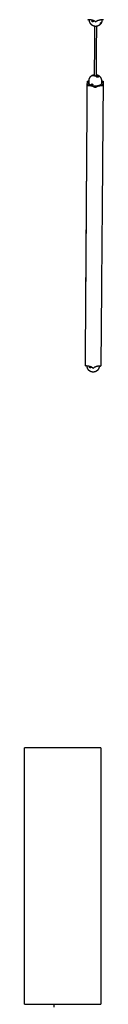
# Model space of a CAD drawing. Header units: millimetres. Extents: x -6420 to -5739, y 229 to 4320.
# Tile 7 of 9: x -5808 to -5751, y 2830 to 3540. Entities that reach past the tile are written whole.
import ezdxf

# ---------------------------------------------------------------- set-up
doc = ezdxf.new("R2010")
doc.units = ezdxf.units.MM
doc.layers.add('Make2D$Visible$Curvas', color=7, linetype='Continuous')

msp = doc.modelspace()

# ---------------------------------------------------------------- linework, layer by layer
at = {"layer": 'Make2D$Visible$Curvas', "color": 7, "lineweight": -3}
for points, weights, degree, knots in [([(-5762.05, 3540.57), (-5762.05, 3540.54), (-5761.99, 3540.51), (-5761.93, 3540.48), (-5761.85, 3540.48)], [9905.74023355, 9150.74862737, 9905.41494185, 9150.49734447, 9905.27596324], 2, [0.2613842, 0.2613842, 0.2613842, 0.6542909, 0.6542909, 1.0471976, 1.0471976, 1.0471976]), ([(-5757.49, 3535.83), (-5757.97, 3535.96), (-5758.43, 3536.17), (-5758.85, 3536.45), (-5759.25, 3536.72), (-5759.6, 3537.06), (-5759.89, 3537.44), (-5760.19, 3537.83), (-5760.42, 3538.26), (-5760.58, 3538.72), (-5760.74, 3539.2), (-5760.82, 3539.71), (-5760.82, 3540.21)], [9914.57083478, 9914.60843643, 9914.65574366, 9914.71080151, 9914.76397403, 9914.82366944, 9914.8875887, 9914.95175745, 9915.01934409, 9915.08772729, 9915.15898258, 9915.23010552, 9915.29810213], 3, [0, 0, 0, 0, 3.849181, 3.849181, 3.849181, 7.565581, 7.565581, 7.565581, 11.296598, 11.296598, 11.296598, 15.185542, 15.185542, 15.185542, 15.185542]), ([(-5758.57, 3538.94), (-5758.63, 3538.96), (-5758.68, 3538.98), (-5758.78, 3539.06), (-5758.83, 3539.1), (-5758.9, 3539.21), (-5758.93, 3539.27), (-5758.97, 3539.39), (-5758.98, 3539.45), (-5758.98, 3539.53), (-5758.98, 3539.56), (-5758.96, 3539.61), (-5758.96, 3539.64), (-5758.93, 3539.71), (-5758.9, 3539.75), (-5758.82, 3539.8), (-5758.78, 3539.82), (-5758.7, 3539.83), (-5758.67, 3539.83), (-5758.62, 3539.83), (-5758.59, 3539.82), (-5758.56, 3539.82)], [9905.49588912, 9905.57344424, 9905.63916071, 9905.74000392, 9905.77419637, 9905.80246635, 9905.79644017, 9905.74245131, 9905.69383731, 9905.59432201, 9905.55608264, 9905.47318162, 9905.4284243, 9905.28449963, 9905.17866746, 9904.96015094, 9904.85149885, 9904.69928835, 9904.65115205, 9904.56025751, 9904.51733495, 9904.47904751], 3, [0, 0, 0, 0, 0.493806, 0.493806, 0.987612, 0.987612, 1.481418, 1.481418, 1.975223, 1.975223, 2.222126, 2.222126, 2.469029, 2.469029, 2.962835, 2.962835, 3.456641, 3.456641, 3.703544, 3.703544, 3.950447, 3.950447, 3.950447, 3.950447]), ([(-5758.31, 3538.97), (-5758.34, 3538.95), (-5758.37, 3538.94), (-5758.46, 3538.93), (-5758.52, 3538.93), (-5758.57, 3538.94)], [9905.06139282, 9905.12165899, 9905.18175004, 9905.33071782, 9905.41835232, 9905.49588912], 3, [-0.8092306, -0.8092306, -0.8092306, -0.8092306, -0.494393, -0.494393, 0, 0, 0, 0]), ([(-5758.56, 3539.82), (-5758.51, 3539.8), (-5758.45, 3539.78), (-5758.35, 3539.71), (-5758.3, 3539.66), (-5758.22, 3539.56), (-5758.19, 3539.51), (-5758.14, 3539.39), (-5758.13, 3539.33), (-5758.13, 3539.22), (-5758.14, 3539.16), (-5758.19, 3539.07), (-5758.22, 3539.03), (-5758.28, 3538.98), (-5758.29, 3538.97), (-5758.31, 3538.97)], [9904.47904751, 9904.40249072, 9904.34151991, 9904.26084918, 9904.24025655, 9904.23966293, 9904.25937047, 9904.3333933, 9904.3869193, 9904.52121867, 9904.59955758, 9904.77159607, 9904.86452397, 9904.99259488, 9905.02702233, 9905.06139282], 3, [0, 0, 0, 0, 0.494393, 0.494393, 0.988786, 0.988786, 1.483179, 1.483179, 1.977572, 1.977572, 2.471965, 2.471965, 2.966358, 2.966358, 3.145914, 3.145914, 3.145914, 3.145914]), ([(-5753.55, 3536.62), (-5753.57, 3536.61), (-5753.59, 3536.59), (-5753.61, 3536.58), (-5753.93, 3536.34), (-5754.28, 3536.14), (-5754.99, 3535.86), (-5755.34, 3535.76), (-5755.71, 3535.71), (-5755.76, 3535.7), (-5755.82, 3535.7), (-5755.96, 3535.68), (-5756.04, 3535.68), (-5756.12, 3535.68), (-5756.58, 3535.65), (-5757.04, 3535.71), (-5757.49, 3535.83)], [9914.51503275, 9914.51368847, 9914.51237565, 9914.51109442, 9914.49209705, 9914.48013699, 9914.47124707, 9914.47331572, 9914.48167918, 9914.4829782, 9914.48442814, 9914.48826965, 9914.49080507, 9914.49363156, 9914.51001082, 9914.53605411, 9914.57083478], 3, [0, 0, 0, 0, 0.205158, 0.205158, 0.205158, 3.250875, 3.250875, 6.073838, 6.073838, 6.073838, 6.511588, 6.511588, 7.124852, 7.124852, 7.124852, 10.684703, 10.684703, 10.684703, 10.684703]), ([(-5756.49, 3539.03), (-5756.43, 3538.99), (-5756.32, 3538.99), (-5756.21, 3538.99), (-5756.15, 3539.03)], [9897.85387822, 8571.59334382, 9897.61930658, 8571.58616915, 9897.84145132], 2, [0, 0, 0, 0.523599, 0.523599, 1.047198, 1.047198, 1.047198]), ([(-5751.82, 3540.14), (-5751.82, 3539.71), (-5751.89, 3539.3), (-5752.01, 3538.89), (-5752.01, 3538.87), (-5752.01, 3538.86), (-5752.04, 3538.77), (-5752.06, 3538.71), (-5752.1, 3538.6), (-5752.12, 3538.56), (-5752.15, 3538.47), (-5752.17, 3538.42), (-5752.2, 3538.36), (-5752.35, 3538.02), (-5752.54, 3537.7), (-5752.99, 3537.12), (-5753.26, 3536.85), (-5753.55, 3536.62)], [9914.91584662, 9914.85920677, 9914.80539822, 9914.75598878, 9914.7539661, 9914.75195105, 9914.74173126, 9914.73365212, 9914.72108647, 9914.71650769, 9914.70561449, 9914.69934942, 9914.69318648, 9914.65360028, 9914.61838723, 9914.5583036, 9914.53367929, 9914.51503275], 3, [0, 0, 0, 0, 3.237046, 3.237046, 3.237046, 3.369266, 3.369266, 3.910319, 3.910319, 4.225649, 4.225649, 4.668676, 4.668676, 4.668676, 7.517603, 7.517603, 10.367861, 10.367861, 10.367861, 10.367861]), ([(-5752.82, 3537.67), (-5752.83, 3537.68), (-5752.84, 3537.69), (-5752.86, 3537.72), (-5752.86, 3537.75), (-5752.86, 3537.83), (-5752.85, 3537.88), (-5752.83, 3537.93)], [9911.24612288, 9911.14162202, 9911.03607611, 9910.7820301, 9910.63714172, 9910.38220905, 9910.27124522, 9910.18577129], 3, [0.671904, 0.671904, 0.671904, 0.671904, 1.006512, 1.006512, 1.509768, 1.509768, 2.013024, 2.013024, 2.013024, 2.013024]), ([(-5752.83, 3537.93), (-5752.82, 3537.98), (-5752.8, 3538.04), (-5752.75, 3538.15), (-5752.71, 3538.21), (-5752.65, 3538.32), (-5752.61, 3538.38), (-5752.56, 3538.44), (-5752.54, 3538.46), (-5752.51, 3538.5), (-5752.49, 3538.51), (-5752.47, 3538.53)], [9910.18577129, 9910.10025534, 9910.03855699, 9909.97479936, 9909.97201867, 9910.02734802, 9910.08582641, 9910.21397282, 9910.26403721, 9910.37394357, 9910.43424014, 9910.50010376], 3, [-2.008525, -2.008525, -2.008525, -2.008525, -1.506394, -1.506394, -1.004263, -1.004263, -0.502131, -0.502131, -0.251066, -0.251066, 0, 0, 0, 0]), ([(-5752.71, 3537.72), (-5752.74, 3537.69), (-5752.77, 3537.68), (-5752.8, 3537.67), (-5752.81, 3537.67), (-5752.82, 3537.67)], [9911.83606263, 9911.70570552, 9911.55630434, 9911.35119799, 9911.29879317, 9911.24612288], 3, [-2.0130242, -2.0130242, -2.0130242, -2.0130242, -1.5097682, -1.5097682, -1.3411199, -1.3411199, -1.3411199, -1.3411199]), ([(-5752.34, 3538.31), (-5752.36, 3538.26), (-5752.38, 3538.2), (-5752.43, 3538.09), (-5752.46, 3538.03), (-5752.53, 3537.92), (-5752.57, 3537.87), (-5752.62, 3537.8), (-5752.64, 3537.78), (-5752.68, 3537.74), (-5752.69, 3537.73), (-5752.71, 3537.72)], [9912.14547453, 9912.23125631, 9912.29277853, 9912.35777593, 9912.36126954, 9912.306717, 9912.24954702, 9912.12137018, 9912.07256105, 9911.96291109, 9911.9012954, 9911.83606263], 3, [-2.010505, -2.010505, -2.010505, -2.010505, -1.507879, -1.507879, -1.005253, -1.005253, -0.502626, -0.502626, -0.251313, -0.251313, 0, 0, 0, 0]), ([(-5752.47, 3538.53), (-5752.44, 3538.55), (-5752.41, 3538.57), (-5752.38, 3538.57), (-5752.37, 3538.57), (-5752.36, 3538.57)], [9910.50010376, 9910.63171571, 9910.77938929, 9910.98462029, 9911.03647684, 9911.08843921], 3, [-2.0111976, -2.0111976, -2.0111976, -2.0111976, -1.5083982, -1.5083982, -1.3410476, -1.3410476, -1.3410476, -1.3410476]), ([(-5752.36, 3538.57), (-5752.35, 3538.56), (-5752.34, 3538.55), (-5752.33, 3538.54), (-5752.33, 3538.54), (-5752.33, 3538.54)], [9911.08843921, 9911.19259611, 9911.29717819, 9911.40541407, 9911.41265798, 9911.41988717], 3, [0.67015, 0.67015, 0.67015, 0.67015, 1.0055988, 1.0055988, 1.0297071, 1.0297071, 1.0297071, 1.0297071]), ([(-5752.33, 3538.54), (-5752.32, 3538.52), (-5752.32, 3538.49), (-5752.32, 3538.41), (-5752.33, 3538.36), (-5752.34, 3538.31)], [9911.41988717, 9911.5634289, 9911.70116734, 9911.9490277, 9912.05979698, 9912.14547453], 3, [-0.9814905, -0.9814905, -0.9814905, -0.9814905, -0.5027994, -0.5027994, 0, 0, 0, 0]), ([(-5759.41, 3499.99), (-5759.37, 3500.02), (-5759.34, 3500.04), (-5759.3, 3500.07), (-5758.99, 3500.3), (-5758.66, 3500.49), (-5757.95, 3500.78), (-5757.58, 3500.87), (-5757.21, 3500.92), (-5757.19, 3500.92), (-5757.17, 3500.93), (-5757.15, 3500.93)], [9967.07217525, 9967.07540773, 9967.07852845, 9967.08153626, 9967.10641742, 9967.12345237, 9967.14085733, 9967.14143616, 9967.13396364, 9967.1335467, 9967.13310481, 9967.13263802], 3, [0, 0, 0, 0, 0.357989, 0.357989, 0.357989, 3.322145, 3.322145, 6.23576, 6.23576, 6.23576, 6.398051, 6.398051, 6.398051, 6.398051]), ([(-5761.1, 3496.51), (-5761.1, 3496.93), (-5761.04, 3497.35), (-5760.92, 3497.75), (-5760.91, 3497.77), (-5760.91, 3497.79), (-5760.88, 3497.87), (-5760.86, 3497.93), (-5760.8, 3498.09), (-5760.77, 3498.19), (-5760.72, 3498.28), (-5760.58, 3498.62), (-5760.39, 3498.94), (-5759.94, 3499.51), (-5759.69, 3499.77), (-5759.41, 3499.99)], [9966.57205606, 9966.64079672, 9966.70664768, 9966.76768927, 9966.77058519, 9966.77346988, 9966.78591139, 9966.79534853, 9966.81921493, 9966.83343783, 9966.84728995, 9966.89651567, 9966.94081444, 9967.01621196, 9967.04742574, 9967.07217525], 3, [0, 0, 0, 0, 3.237084, 3.237084, 3.237084, 3.39032, 3.39032, 3.900742, 3.900742, 4.700407, 4.700407, 4.700407, 7.545035, 7.545035, 10.291132, 10.291132, 10.291132, 10.291132]), ([(-5759.27, 3493.74), (-5759.28, 3493.78), (-5759.29, 3493.82), (-5759.28, 3493.92), (-5759.27, 3493.97), (-5759.23, 3494.06), (-5759.2, 3494.1), (-5759.13, 3494.15), (-5759.08, 3494.17), (-5758.98, 3494.19), (-5758.93, 3494.18), (-5758.87, 3494.17)], [9959.24658704, 9959.21946121, 9959.18335749, 9959.07151564, 9958.98741462, 9958.79554524, 9958.68869761, 9958.47294847, 9958.36273245, 9958.16103076, 9958.06753874, 9957.99000194], 3, [1.648263, 1.648263, 1.648263, 1.648263, 1.977572, 1.977572, 2.471965, 2.471965, 2.966358, 2.966358, 3.460751, 3.460751, 3.955144, 3.955144, 3.955144, 3.955144]), ([(-5758.93, 3500.13), (-5758.94, 3500.13), (-5758.94, 3500.14), (-5758.95, 3500.15), (-5758.95, 3500.16), (-5758.94, 3500.2), (-5758.93, 3500.21), (-5758.9, 3500.25), (-5758.88, 3500.27), (-5758.86, 3500.29)], [9964.01234024, 9964.0609625, 9964.10965957, 9964.28003642, 9964.40340808, 9964.64492427, 9964.76131228, 9964.98515109, 9965.09327181, 9965.1927339], 3, [-1.278246, -1.278246, -1.278246, -1.278246, -1.127515, -1.127515, -0.751676, -0.751676, -0.375838, -0.375838, 0, 0, 0, 0]), ([(-5758.69, 3500.09), (-5758.72, 3500.09), (-5758.76, 3500.09), (-5758.84, 3500.09), (-5758.89, 3500.1), (-5758.92, 3500.12), (-5758.93, 3500.12), (-5758.93, 3500.13)], [9962.82846581, 9962.91906356, 9963.01709715, 9963.32924805, 9963.55365826, 9963.86727973, 9963.93972657, 9964.01234024], 3, [-2.638647, -2.638647, -2.638647, -2.638647, -2.255029, -2.255029, -1.503353, -1.503353, -1.278246, -1.278246, -1.278246, -1.278246]), ([(-5752.16, 3494.62), (-5752.17, 3494.06), (-5752.76, 3493.59), (-5755, 3491.8), (-5758.88, 3492.87)], [8660.32178797, 8976.76504956, 9963.13475156, 7038.62583523, 9959.51526435], 2, [11.944857, 11.944857, 11.944857, 18.064158, 18.064158, 36.128316, 36.128316, 36.128316]), ([(-5758.87, 3494.17), (-5758.82, 3494.15), (-5758.76, 3494.12), (-5758.66, 3494.05), (-5758.61, 3494.01), (-5758.53, 3493.91), (-5758.5, 3493.86), (-5758.45, 3493.74), (-5758.44, 3493.68), (-5758.44, 3493.6), (-5758.45, 3493.57), (-5758.46, 3493.52), (-5758.47, 3493.49), (-5758.49, 3493.45), (-5758.5, 3493.42), (-5758.52, 3493.4)], [9957.99000194, 9957.91244682, 9957.85247876, 9957.77141585, 9957.75112062, 9957.75070431, 9957.77070521, 9957.84442309, 9957.89886561, 9957.9983962, 9958.0352263, 9958.11275753, 9958.15358382, 9958.23988253, 9958.28468703, 9958.33064399], 3, [-3.950447, -3.950447, -3.950447, -3.950447, -3.456641, -3.456641, -2.962835, -2.962835, -2.469029, -2.469029, -1.975223, -1.975223, -1.728321, -1.728321, -1.481418, -1.481418, -1.23298, -1.23298, -1.23298, -1.23298]), ([(-5758.68, 3500.43), (-5758.66, 3500.45), (-5758.63, 3500.47), (-5758.56, 3500.5), (-5758.53, 3500.52), (-5758.41, 3500.58), (-5758.32, 3500.62), (-5758.18, 3500.67), (-5758.14, 3500.69), (-5758.05, 3500.72), (-5758, 3500.74), (-5757.91, 3500.76), (-5757.87, 3500.77), (-5757.78, 3500.79), (-5757.74, 3500.8), (-5757.7, 3500.81)], [9965.89822707, 9965.99643766, 9966.08392751, 9966.23879044, 9966.30656227, 9966.47127973, 9966.53339038, 9966.55447585, 9966.54970358, 9966.5178932, 9966.49113508, 9966.41691215, 9966.36907337, 9966.25590508, 9966.19035204, 9966.11569068], 3, [-3.004559, -3.004559, -3.004559, -3.004559, -2.628989, -2.628989, -2.253419, -2.253419, -1.502279, -1.502279, -1.12671, -1.12671, -0.75114, -0.75114, -0.37557, -0.37557, 0, 0, 0, 0]), ([(-5754.55, 3499.07), (-5754.57, 3499.06), (-5754.59, 3499.05), (-5754.64, 3499.03), (-5754.68, 3499.02), (-5754.79, 3499), (-5754.88, 3499.01), (-5755.02, 3499.03), (-5755.06, 3499.05), (-5755.15, 3499.08), (-5755.2, 3499.09), (-5755.29, 3499.13), (-5755.33, 3499.16), (-5755.42, 3499.2), (-5755.46, 3499.23), (-5755.49, 3499.26)], [9959.02430825, 9958.97432033, 9958.92598837, 9958.79457474, 9958.71450674, 9958.50040931, 9958.38778023, 9958.27480185, 9958.24578137, 9958.2065828, 9958.19617262, 9958.19300555, 9958.20045907, 9958.23249038, 9958.25698701, 9958.29011092], 3, [-2.836228, -2.836228, -2.836228, -2.836228, -2.628989, -2.628989, -2.253419, -2.253419, -1.502279, -1.502279, -1.12671, -1.12671, -0.75114, -0.75114, -0.37557, -0.37557, 0, 0, 0, 0]), ([(-5755.44, 3500.8), (-5754.97, 3500.67), (-5754.51, 3500.46), (-5754.11, 3500.18), (-5753.71, 3499.91), (-5753.36, 3499.57), (-5753.07, 3499.19), (-5752.78, 3498.81), (-5752.55, 3498.38), (-5752.39, 3497.92), (-5752.23, 3497.44), (-5752.15, 3496.94), (-5752.15, 3496.43)], [9967.04091, 9966.99967418, 9966.9466475, 9966.88398969, 9966.82336911, 9966.75452823, 9966.68008878, 9966.60501308, 9966.52521971, 9966.44379684, 9966.35846829, 9966.2725522, 9966.1896987], 3, [0, 0, 0, 0, 3.820482, 3.820482, 3.820482, 7.51584, 7.51584, 7.51584, 11.243021, 11.243021, 11.243021, 15.150399, 15.150399, 15.150399, 15.150399]), ([(-5754.62, 3499.96), (-5754.54, 3499.9), (-5754.47, 3499.84), (-5754.37, 3499.72), (-5754.34, 3499.67), (-5754.31, 3499.62)], [9961.81757676, 9961.75121699, 9961.65416069, 9961.4270361, 9961.31387672, 9961.18558091], 3, [-3.006706, -3.006706, -3.006706, -3.006706, -2.255029, -2.255029, -1.678435, -1.678435, -1.678435, -1.678435]), ([(-5754.31, 3499.62), (-5754.3, 3499.6), (-5754.29, 3499.59), (-5754.27, 3499.54), (-5754.27, 3499.5), (-5754.26, 3499.44), (-5754.25, 3499.41), (-5754.26, 3499.35), (-5754.27, 3499.32), (-5754.3, 3499.27), (-5754.32, 3499.25), (-5754.34, 3499.23)], [9961.18558091, 9961.14662393, 9961.10627134, 9960.97485467, 9960.88141331, 9960.68674328, 9960.58438787, 9960.37609628, 9960.27176303, 9960.06262162, 9959.95706605, 9959.85491599], 3, [1.32827, 1.32827, 1.32827, 1.32827, 1.503353, 1.503353, 1.879191, 1.879191, 2.255029, 2.255029, 2.630868, 2.630868, 3.006706, 3.006706, 3.006706, 3.006706]), ([(-5762.17, 3493.11), (-5762.25, 3493.11), (-5762.31, 3493.14), (-5762.36, 3493.17), (-5762.36, 3493.21)], [9960.74376471, 9201.73747744, 9960.8827435, 9201.98876063, 9961.20803551], 2, [0, 0, 0, 0.392907, 0.392907, 0.7858139, 0.7858139, 0.7858139]), ([(-5759.22, 3493.6), (-5759.23, 3493.62), (-5759.25, 3493.65), (-5759.26, 3493.7), (-5759.27, 3493.72), (-5759.27, 3493.74)], [9959.30550823, 9959.30257952, 9959.2943227, 9959.27152742, 9959.26018533, 9959.24658704], 3, [-2.7231803, -2.7231803, -2.7231803, -2.7231803, -2.4719652, -2.4719652, -2.3068812, -2.3068812, -2.3068812, -2.3068812]), ([(-5758.88, 3493.3), (-5758.94, 3493.32), (-5758.99, 3493.34), (-5759.09, 3493.42), (-5759.13, 3493.46), (-5759.19, 3493.54), (-5759.2, 3493.57), (-5759.22, 3493.6)], [9959.00684354, 9959.08340033, 9959.15014805, 9959.2504487, 9959.28496839, 9959.30618559, 9959.30834324, 9959.30550823], 3, [0, 0, 0, 0, 0.494393, 0.494393, 0.988786, 0.988786, 1.231964, 1.231964, 1.231964, 1.231964]), ([(-5758.57, 3493.36), (-5758.57, 3493.35), (-5758.57, 3493.35), (-5758.62, 3493.32), (-5758.66, 3493.3), (-5758.74, 3493.29), (-5758.77, 3493.29), (-5758.82, 3493.29), (-5758.85, 3493.29), (-5758.88, 3493.3)], [9958.45106127, 9958.4573029, 9958.46355887, 9958.56498386, 9958.65988462, 9958.79727113, 9958.84149386, 9958.92704026, 9958.96855611, 9959.00684354], 3, [-1.020147, -1.020147, -1.020147, -1.020147, -0.987612, -0.987612, -0.493806, -0.493806, -0.246903, -0.246903, 0, 0, 0, 0]), ([(-5756.5, 3491.64), (-5756.55, 3491.59), (-5756.67, 3491.59), (-5756.78, 3491.59), (-5756.83, 3491.64)], [9953.30925279, 8619.62269432, 9953.08710805, 8619.62986899, 9953.32167969], 2, [0, 0, 0, 0.523599, 0.523599, 1.047198, 1.047198, 1.047198]), ([(-5763.72, 3290.85), (-5763.72, 3290.81), (-5763.67, 3290.78), (-5763.61, 3290.75), (-5763.53, 3290.75)], [10205.2500214, 9427.43473834, 10204.9247293, 9427.18345516, 10204.7857506], 2, [0.2613836, 0.2613836, 0.2613836, 0.6542906, 0.6542906, 1.0471976, 1.0471976, 1.0471976]), ([(-5759.41, 3286.53), (-5759.85, 3286.67), (-5760.27, 3286.87), (-5760.65, 3287.14), (-5761.02, 3287.4), (-5761.34, 3287.71), (-5761.62, 3288.07), (-5761.9, 3288.44), (-5762.12, 3288.86), (-5762.27, 3289.3), (-5762.43, 3289.75), (-5762.51, 3290.23), (-5762.52, 3290.71)], [10213.4062988, 10213.4653019, 10213.5444124, 10213.6406899, 10213.7346419, 10213.843808, 10213.9643319, 10214.0886882, 10214.2235864, 10214.3639613, 10214.509109, 10214.6581258, 10214.8050274], 3, [0, 0, 0, 0, 3.646046, 3.646046, 3.646046, 7.203439, 7.203439, 7.203439, 10.874769, 10.874769, 10.874769, 14.673168, 14.673168, 14.673168, 14.673168]), ([(-5760.34, 3289.31), (-5760.39, 3289.32), (-5760.44, 3289.35), (-5760.54, 3289.42), (-5760.58, 3289.47), (-5760.66, 3289.57), (-5760.68, 3289.63), (-5760.72, 3289.74), (-5760.73, 3289.8), (-5760.73, 3289.91), (-5760.72, 3289.96), (-5760.69, 3290.03), (-5760.66, 3290.06), (-5760.64, 3290.09)], [10205.0219122, 10205.0984689, 10205.1652167, 10205.2655173, 10205.300037, 10205.3284807, 10205.322707, 10205.2685641, 10205.2208411, 10205.0865843, 10205.0024832, 10204.8316865, 10204.7501791, 10204.6667241], 3, [0, 0, 0, 0, 0.494393, 0.494393, 0.988786, 0.988786, 1.483179, 1.483179, 1.977572, 1.977572, 2.471965, 2.471965, 2.857762, 2.857762, 2.857762, 2.857762]), ([(-5760.64, 3290.09), (-5760.63, 3290.09), (-5760.62, 3290.1), (-5760.58, 3290.13), (-5760.54, 3290.14), (-5760.44, 3290.15), (-5760.39, 3290.15), (-5760.33, 3290.13)], [10204.6667241, 10204.6432327, 10204.619587, 10204.4880171, 10204.3778011, 10204.1760994, 10204.0826074, 10204.0050706], 3, [2.857762, 2.857762, 2.857762, 2.857762, 2.966358, 2.966358, 3.460751, 3.460751, 3.955144, 3.955144, 3.955144, 3.955144]), ([(-5760.01, 3289.36), (-5760.02, 3289.36), (-5760.03, 3289.35), (-5760.08, 3289.32), (-5760.13, 3289.3), (-5760.2, 3289.29), (-5760.23, 3289.29), (-5760.28, 3289.29), (-5760.31, 3289.3), (-5760.34, 3289.31)], [10204.4225312, 10204.4431483, 10204.4639472, 10204.5800525, 10204.6749532, 10204.8123397, 10204.8565625, 10204.9421089, 10204.9836247, 10205.0219122], 3, [2.854117, 2.854117, 2.854117, 2.854117, 2.962835, 2.962835, 3.456641, 3.456641, 3.703544, 3.703544, 3.950447, 3.950447, 3.950447, 3.950447]), ([(-5760.33, 3290.13), (-5760.28, 3290.11), (-5760.22, 3290.09), (-5760.12, 3290.02), (-5760.07, 3289.97), (-5759.99, 3289.88), (-5759.96, 3289.82), (-5759.92, 3289.71), (-5759.91, 3289.66), (-5759.91, 3289.58), (-5759.91, 3289.55), (-5759.92, 3289.5), (-5759.93, 3289.48), (-5759.96, 3289.42), (-5759.98, 3289.39), (-5760.01, 3289.36)], [10204.0050706, 10203.9275154, 10203.8675474, 10203.7864845, 10203.7661892, 10203.7657729, 10203.7857738, 10203.8594917, 10203.9139342, 10204.0134648, 10204.0502949, 10204.1278261, 10204.1686524, 10204.2787584, 10204.3495041, 10204.4225312], 3, [0, 0, 0, 0, 0.493806, 0.493806, 0.987612, 0.987612, 1.481418, 1.481418, 1.975223, 1.975223, 2.222126, 2.222126, 2.469029, 2.469029, 2.854117, 2.854117, 2.854117, 2.854117]), ([(-5758.33, 3289.17), (-5758.27, 3289.12), (-5758.16, 3289.12), (-5758.05, 3289.12), (-5758, 3289.16)], [10197.3636655, 8830.97642832, 10197.1290939, 8830.96925365, 10197.3512386], 2, [0, 0, 0, 0.523599, 0.523599, 1.047198, 1.047198, 1.047198]), ([(-5753.78, 3290.65), (-5753.79, 3290.29), (-5753.84, 3289.93), (-5753.93, 3289.58), (-5754, 3289.34), (-5754.08, 3289.11), (-5754.18, 3288.89), (-5754.32, 3288.6), (-5754.48, 3288.33), (-5754.84, 3287.84), (-5755.05, 3287.62), (-5755.27, 3287.43)], [10214.426586, 10214.3175628, 10214.2110045, 10214.1093055, 10214.039548, 10213.9723986, 10213.908567, 10213.8268246, 10213.7509038, 10213.6176966, 10213.5598887, 10213.5096075], 3, [0.131511, 0.131511, 0.131511, 0.131511, 2.958171, 2.958171, 2.958171, 4.895504, 4.895504, 4.895504, 7.378933, 7.378933, 9.70617, 9.70617, 9.70617, 9.70617]), ([(-5755.27, 3287.43), (-5755.4, 3287.31), (-5755.53, 3287.21), (-5755.68, 3287.11), (-5755.95, 3286.92), (-5756.24, 3286.77), (-5756.87, 3286.52), (-5757.21, 3286.43), (-5757.56, 3286.38), (-5757.62, 3286.37), (-5757.69, 3286.36), (-5757.75, 3286.36), (-5758.03, 3286.33), (-5758.32, 3286.34), (-5758.88, 3286.4), (-5759.15, 3286.45), (-5759.41, 3286.53)], [10213.5096075, 10213.4800692, 10213.4532097, 10213.4291676, 10213.3835804, 10213.3483238, 10213.298035, 10213.2848681, 10213.2848391, 10213.2848339, 10213.2852603, 10213.2861182, 10213.2899373, 10213.3022937, 10213.3431091, 10213.371004, 10213.4062988], 3, [0, 0, 0, 0, 1.366905, 1.366905, 1.366905, 3.960426, 3.960426, 6.744226, 6.744226, 6.744226, 7.248157, 7.248157, 7.248157, 9.492023, 9.492023, 11.671448, 11.671448, 11.671448, 11.671448])]:
    msp.add_rational_spline(points, weights, degree=degree, knots=knots, dxfattribs=at)
for points, weights, degree in [([(-5761.67, 3540.48), (-5761.85, 3540.48)], [9905.26916565, 9905.27596324], 1), ([(-5756.58, 3539.11), (-5758.27, 3540.46), (-5761.67, 3540.48)], [9898.23201648, 8578.10710867, 9905.26916565], 2), ([(-5760.82, 3540.21), (-5760.82, 3540.45)], [8611.27160259, 8611.03371103], 1), ([(-5758.13, 3539.29), (-5758.13, 3539.29)], [9907.25367804, 9907.2536753], 1), ([(-5756.49, 3539.03), (-5756.58, 3539.11)], [9897.85387822, 9898.23201648], 1), ([(-5756.15, 3539.03), (-5756.06, 3539.1)], [9897.84145132, 9898.212792], 1), ([(-5750.96, 3540.4), (-5754.36, 3540.43), (-5756.06, 3539.1)], [9904.87713417, 8577.98283966, 9898.212792], 2), ([(-5753.55, 3536.62), (-5753.55, 3536.62), (-5753.55, 3536.62)], [9914.49120205, 9914.50311667, 9914.51503275], 2), ([(-5752.61, 3538.38), (-5752.61, 3538.38)], [9912.50683954, 9912.50683679], 1), ([(-5752.61, 3538.38), (-5752.61, 3538.38)], [9912.50683679, 9912.50683936], 1), ([(-5751.82, 3540.38), (-5751.82, 3540.14)], [8613.66782438, 8613.9158069], 1), ([(-5751.82, 3540.14), (-5751.82, 3540.14), (-5751.82, 3540.14)], [9914.91584662, 9914.91577381, 9914.91570099], 2), ([(-5750.78, 3540.4), (-5750.96, 3540.4)], [9904.87033658, 9904.87713417], 1), ([(-5750.78, 3540.4), (-5750.58, 3540.4), (-5750.58, 3540.49)], [9904.87033658, 7018.28526886, 9905.3179867], 2), ([(-5757.15, 3500.05), (-5756.89, 3535.71)], [8653.35376574, 8617.07264807], 1), ([(-5755.8, 3535.7), (-5756.06, 3499.62)], [8617.39230094, 8654.10514519], 1), ([(-5757.7, 3500.81), (-5757.43, 3500.86), (-5757.15, 3500.86)], [9966.11569068, 9803.26167647, 9701.79772811], 2), ([(-5756.05, 3500.92), (-5755.85, 3500.89), (-5755.64, 3500.85), (-5755.44, 3500.8)], [9967.08634182, 9967.07344589, 9967.05827151, 9967.04091], 3), ([(-5763.71, 3294.04), (-5762.35, 3496.16)], [8875.61971556, 8663.68327357], 1), ([(-5762.35, 3496.16), (-5762.35, 3496.25), (-5762.15, 3496.25)], [9976.11572148, 7057.42858539, 9976.56488413], 2), ([(-5762.32, 3496.12), (-5762.35, 3496.14), (-5762.35, 3496.16)], [9975.88602302, 9634.99713451, 9976.11572148], 2), ([(-5762.32, 3496.12), (-5762.23, 3496.04)], [9975.88602302, 9975.50788475], 1), ([(-5761.45, 3494.68), (-5761.46, 3493.95), (-5762.24, 3493.32)], [9968.61333734, 9626.80973335, 9961.80639341], 2), ([(-5762.23, 3496.04), (-5761.45, 3495.41), (-5761.45, 3494.68)], [9975.50788475, 9631.08399953, 9968.61333734], 2), ([(-5762.15, 3496.25), (-5761.97, 3496.25)], [9976.56488413, 9976.55808655], 1), ([(-5761.08, 3496.28), (-5761.52, 3496.25), (-5761.97, 3496.25)], [9634.71203855, 9775.23943315, 9976.55808655], 2), ([(-5761.12, 3494.69), (-5761.1, 3496.51)], [8657.66227482, 8655.80774255], 1), ([(-5758.88, 3492.87), (-5761.12, 3493.49), (-5761.12, 3494.69)], [9959.51526435, 8037.78438232, 8657.66227482], 2), ([(-5761.08, 3496.28), (-5761.1, 3496.39), (-5761.1, 3496.51)], [9703.808707, 9819.04636477, 9966.57205606], 2), ([(-5758.77, 3500.36), (-5759.12, 3500.22), (-5759.41, 3499.99)], [9965.54637744, 9909.25353615, 9967.07217525], 2), ([(-5758.93, 3500.13), (-5758.93, 3500.13)], [8522.70419987, 8522.70440221], 1), ([(-5758.77, 3500.36), (-5758.82, 3500.33), (-5758.86, 3500.29)], [9965.54637744, 9963.30678945, 9965.1927339], 2), ([(-5758.86, 3500.29), (-5758.69, 3500.09)], [9965.1927339, 9965.12768227], 1), ([(-5758.77, 3500.36), (-5758.73, 3500.4), (-5758.68, 3500.43)], [9965.54637744, 9963.65960908, 9965.89822707], 2), ([(-5758.58, 3500.11), (-5758.62, 3500.1), (-5758.66, 3500.1), (-5758.69, 3500.09)], [9962.58822484, 9962.66146462, 9962.74154326, 9962.82846684], 3), ([(-5758.43, 3500.13), (-5758.68, 3500.43)], [9965.79975565, 9965.89822707], 1), ([(-5758.58, 3500.11), (-5757.9, 3500.23), (-5757.15, 3500.05)], [9962.58822484, 9562.66856204, 9533.08798809], 2), ([(-5757.67, 3500.2), (-5757.68, 3500.18), (-5757.7, 3500.16), (-5757.72, 3500.15)], [9966.37074023, 9966.37492019, 9966.37612136, 9966.37433496], 3), ([(-5757.7, 3500.81), (-5757.19, 3500.22)], [9966.11569068, 9965.91999456], 1), ([(-5757.15, 3500.12), (-5757.32, 3500.16), (-5757.5, 3500.19), (-5757.67, 3500.2)], [9874.72067624, 9684.3486888, 9714.89871013, 9966.37074023], 3), ([(-5757.19, 3500.22), (-5757.15, 3500.18)], [9965.91999456, 9965.90425441], 1), ([(-5756.34, 3499.76), (-5756.74, 3499.95), (-5757.15, 3500.05)], [9611.86150987, 9516.8795808, 9533.08798809], 2), ([(-5756.34, 3499.76), (-5756.34, 3499.76), (-5756.34, 3499.76), (-5756.34, 3499.76)], [9963.9063917, 9963.90639236, 9963.90639302, 9963.90639368], 3), ([(-5756.34, 3499.76), (-5755.9, 3499.56), (-5755.49, 3499.26)], [9611.86150987, 9716.98048409, 9958.29011092], 2), ([(-5754.62, 3499.96), (-5755.3, 3500.46), (-5756.06, 3500.69)], [9961.81757676, 9560.12318261, 9535.68390178], 2), ([(-5755.64, 3499.36), (-5754.62, 3499.96)], [9964.26256273, 9961.81757676], 1), ([(-5754.34, 3499.23), (-5754.72, 3499.02)], [9959.85491599, 9960.74928565], 1), ([(-5754.6, 3499.05), (-5754.52, 3499.09)], [9959.33799439, 9959.14942282], 1), ([(-5754.55, 3499.07), (-5754.56, 3499.07)], [9605.66752828, 9605.67288759], 1), ([(-5754.52, 3499.09), (-5754.53, 3499.08), (-5754.54, 3499.08), (-5754.55, 3499.07)], [9959.14942282, 9959.10660651, 9959.06491111, 9959.02430825], 3), ([(-5754.52, 3499.09), (-5754.47, 3499.13), (-5754.43, 3499.16)], [9959.14942282, 9957.25814822, 9959.49648369], 2), ([(-5754.43, 3499.16), (-5754.38, 3499.2), (-5754.34, 3499.23)], [9959.49648369, 9957.61096784, 9959.85491599], 2), ([(-5752.15, 3496.43), (-5752.16, 3494.62)], [8658.4672814, 8660.32245465], 1), ([(-5752.15, 3496.43), (-5752.15, 3496.43), (-5752.15, 3496.43)], [9966.17078394, 9966.18024106, 9966.1896987], 2), ([(-5751.34, 3496.17), (-5751.75, 3496.18), (-5752.15, 3496.2)], [9976.16605506, 9885.63451294, 9843.47026628], 2), ([(-5751.86, 3494.62), (-5751.86, 3495.34), (-5751.08, 3495.96)], [9968.3278468, 9637.16958607, 9975.09662878], 2), ([(-5751.08, 3493.24), (-5751.87, 3493.88), (-5751.86, 3494.62)], [9961.39513744, 9620.07353, 9968.3278468], 2), ([(-5751.34, 3496.17), (-5751.16, 3496.17)], [9976.16605506, 9976.15925748], 1), ([(-5751.06, 3496.16), (-5751.11, 3496.17), (-5751.16, 3496.17)], [9976.09448175, 9636.22801705, 9976.15925748], 2), ([(-5750.99, 3496.03), (-5751.08, 3495.96)], [9975.46796947, 9975.09662878], 1), ([(-5751.06, 3496.16), (-5750.96, 3496.13), (-5750.96, 3496.08)], [9976.09448175, 8629.10156747, 9975.69347784], 2), ([(-5750.96, 3496.08), (-5750.99, 3493.17)], [8667.12348357, 8670.10587413], 1), ([(-5750.96, 3496.08), (-5750.96, 3496.06), (-5750.99, 3496.03)], [9975.69347784, 9640.98053378, 9975.46796947], 2), ([(-5763.72, 3290.85), (-5762.36, 3493.21)], [8862.6750408, 8650.73855592], 1), ([(-5762.36, 3493.21), (-5762.36, 3493.23), (-5762.34, 3493.25)], [9961.20803551, 9622.9771362, 9961.43505273], 2), ([(-5762.34, 3493.25), (-5762.24, 3493.32)], [9961.43505273, 9961.80639341], 1), ([(-5762.17, 3493.11), (-5761.98, 3493.11)], [9960.74376471, 9960.73696713], 1), ([(-5761.98, 3493.11), (-5758.61, 3493.09), (-5756.93, 3491.71)], [9960.73696713, 8626.14363384, 9953.69981796], 2), ([(-5758.52, 3493.4), (-5758.53, 3493.39), (-5758.55, 3493.37), (-5758.57, 3493.36)], [9958.33064399, 9958.3700146, 9958.41023102, 9958.45106127], 3), ([(-5758.44, 3493.65), (-5758.44, 3493.65)], [9960.7626268, 9960.76262426], 1), ([(-5756.93, 3491.71), (-5756.83, 3491.64)], [9953.69981796, 9953.32167969], 1), ([(-5756.4, 3491.71), (-5756.5, 3491.64)], [9953.68059348, 9953.30925279], 1), ([(-5756.4, 3491.71), (-5754.71, 3493.06), (-5751.34, 3493.03)], [9953.68059348, 8626.01936483, 9960.34493564], 2), ([(-5750.96, 3493.12), (-5752.6, 3290.76)], [8654.18016138, 8866.20995075], 1), ([(-5751.34, 3493.03), (-5751.16, 3493.03)], [9960.34493564, 9960.33813806], 1), ([(-5750.96, 3493.12), (-5750.96, 3493.03), (-5751.16, 3493.03)], [9960.78578769, 7057.59182754, 9960.33813806], 2), ([(-5750.99, 3493.17), (-5751.08, 3493.24)], [9961.01699918, 9961.39513744], 1), ([(-5750.99, 3493.17), (-5750.96, 3493.15), (-5750.96, 3493.12)], [9961.01699918, 9616.13839506, 9960.78578769], 2), ([(-5763.7, 3290.9), (-5763.72, 3290.88), (-5763.72, 3290.85)], [10205.4770386, 9858.72983199, 10205.2500214], 2), ([(-5763.7, 3294.06), (-5763.71, 3294.05), (-5763.71, 3294.04)], [9423.53140256, 9746.94970162, 10220.1577073], 2), ([(-5763.71, 3294.04), (-5763.71, 3294.02), (-5763.7, 3294.01)], [10220.1577073, 10064.4458949, 10047.4519672], 2), ([(-5763.35, 3290.75), (-5763.53, 3290.75)], [10204.778953, 10204.7857506], 1), ([(-5758.42, 3289.25), (-5760.06, 3290.73), (-5763.35, 3290.75)], [10197.7418038, 8837.49019317, 10204.778953], 2), ([(-5760.01, 3289.37), (-5760.01, 3289.36)], [8726.54086636, 8726.53539662], 1), ([(-5758.33, 3289.17), (-5758.42, 3289.25)], [10197.3636655, 10197.7418038], 1), ([(-5758, 3289.16), (-5757.91, 3289.24)], [10197.3512386, 10197.7225793], 1), ([(-5752.97, 3290.67), (-5756.26, 3290.7), (-5757.91, 3289.24)], [10204.3869215, 8837.36592417, 10197.7225793], 2), ([(-5752.79, 3290.67), (-5752.97, 3290.67)], [10204.3801239, 10204.3869215], 1), ([(-5752.79, 3290.67), (-5752.6, 3290.67), (-5752.6, 3290.76)], [10204.3801239, 7230.5126598, 10204.8277735], 2), ([(-5780.23, 3015.38), (-5807.73, 3015.38), (-5807.73, 3015.38)], [1, 0.707106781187, 1], 2), ([(-5752.73, 3015.38), (-5752.73, 3015.38), (-5780.23, 3015.38)], [1, 0.707106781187, 1], 2), ([(-5807.73, 2830.38), (-5807.73, 2830.38), (-5780.23, 2830.38)], [1, 0.707106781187, 1], 2), ([(-5780.23, 2830.38), (-5752.73, 2830.38), (-5752.73, 2830.38)], [1, 0.707106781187, 1], 2)]:
    msp.add_rational_spline(points, weights, degree=degree, dxfattribs=at)
for points in [[(-5807.73, 2830.38), (-5807.73, 3015.38)], [(-5752.73, 3015.38), (-5752.73, 2830.38)], [(-5786.23, 2828.38), (-5786.23, 2830.38)]]:
    msp.add_open_spline(points, degree=1, dxfattribs=at)

doc.saveas('drawing.dxf')
